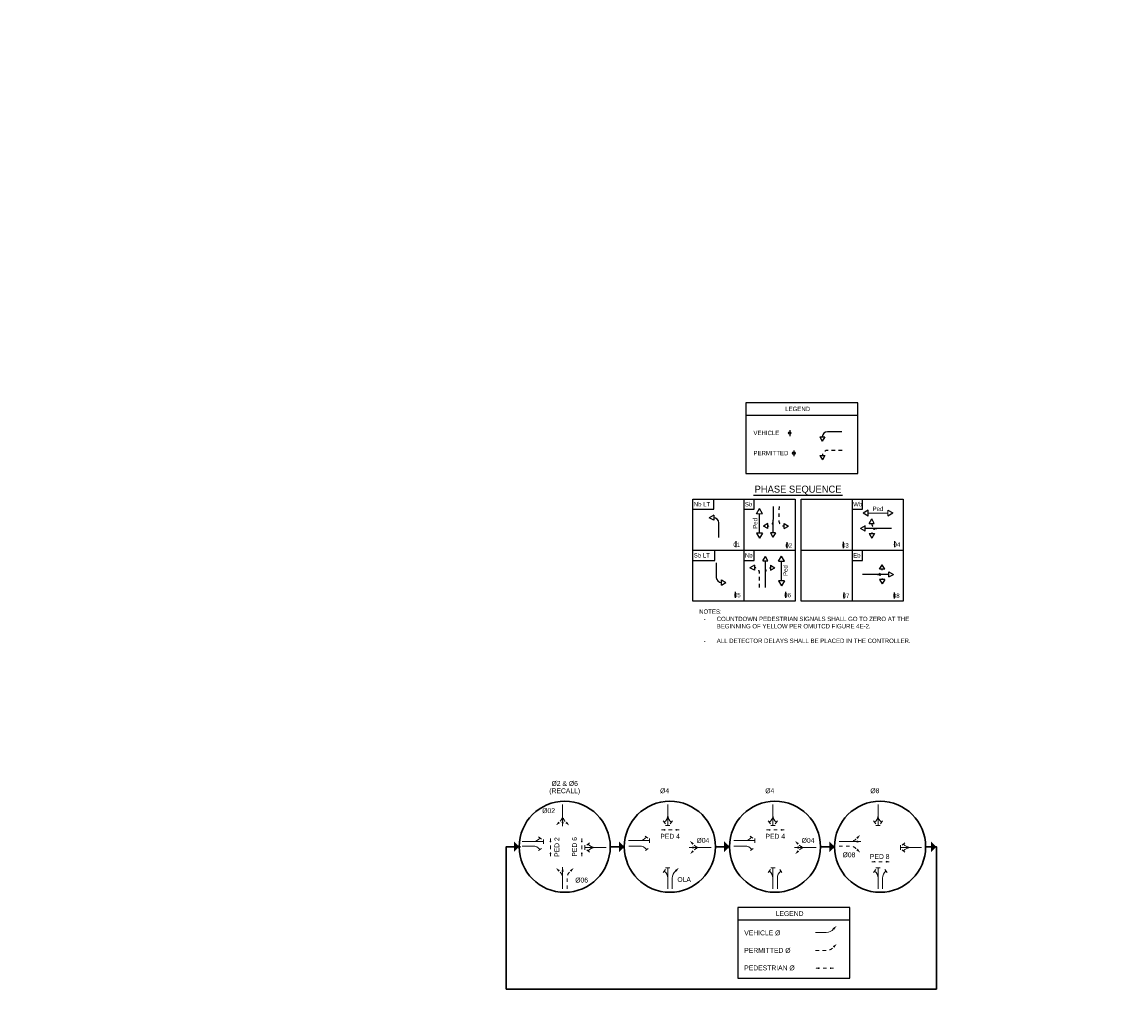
# Model space of a CAD drawing. Header units: feet. Extents: x -492 to 1495683, y -198 to 337262.
# Tile 21 of 32: x 95 to 126, y -107 to -79. Entities that reach past the tile are written whole.
import ezdxf
from ezdxf.enums import TextEntityAlignment as Align

# ---------------------------------------------------------------- set-up
doc = ezdxf.new("R2010")
doc.units = ezdxf.units.FT
doc.header["$MEASUREMENT"] = 0
for name, pattern in [('DGN Style 1', [0.063228, 0.000105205, -0.063123]), ('DGN Style 2', [0.017105, 0.010263, -0.006842]), ('F', [0.15, 0.1, -0.05])]:
    doc.linetypes.add(name, pattern=pattern)
for name, color, linetype in [('SH_Data', 7, 'Continuous'), ('SH_Text', 9, 'Continuous'), ('ST_Details', 4, 'Continuous'), ('ST_Text', 9, 'Continuous'), ('TEXT-DED', 10, 'Continuous')]:
    doc.layers.add(name, color=color, linetype=linetype)
doc.styles.add('Font 31 Normal (0.14)', font='ISO_FONTRIGHT.shx', dxfattribs={"height": 0.2})
doc.styles.add('Slanted Normal (0.14) Font 31', font='ISO_FONTRIGHT.shx', dxfattribs={"height": 0.14})
doc.styles.add('Slanted-Normal', font='font31.shx', dxfattribs={"height": 0.14})
doc.styles.get("Standard").update_dxf_attribs({"font": 'font31.shx'})
doc.dimstyles.get("Standard").update_dxf_attribs({"dimtxt": 0.18, "dimasz": 0.18, "dimexe": 0.18, "dimexo": 0.0625, "dimgap": 0.09, "dimtad": 0, "dimtih": 1, "dimtoh": 1, "dimdec": 4, "dimzin": 0, "dimdsep": 46, "dimtxsty": 'Standard', "dimcen": 0.09, "dimadec": 0, "dimazin": 0, "dimtfac": 1, "dimtdec": 4, "dimtofl": 0, "dimtmove": 0, "dimatfit": 3, "dimfxl": 1, "dimtolj": 1, "dimtzin": 0, "dimarcsym": 0})

# ---------------------------------------------------------------- blocks, each defined once
blk = doc.blocks.new('*D1099')
at = {"layer": 'Defpoints', "color": 0, "transparency": 16777216}
for p in [(87.614, -118.712), (88.795, -118.712), (90.277, -118.712), (88.476, -119.263), (88.795, -121.588)]:
    blk.add_point(p, dxfattribs=at)
at = {"layer": 'TEXT-DED', "color": 0, "lineweight": -2, "transparency": 16777216}
blk.add_arc((88.795, -118.712), 0.636, 191.2725, 258.7275, dxfattribs=at)
at = {"layer": 'TEXT-DED', "color": 0, "transparency": 16777216}
for points in [[(88.15, -118.839), (88.191, -118.834), (88.158, -118.712)], [(88.672, -119.315), (88.668, -119.357), (88.795, -119.348)]]:
    blk.add_solid(points, dxfattribs=at)
blk = doc.blocks.new('TERMF_5')
at = {"layer": 'SH_Data', "color": 1, "linetype": 'Continuous', "lineweight": 13}
blk.add_solid([(-0.156, 0.039), (0, 0), (-0.156, -0.039)], dxfattribs=at)
blk = doc.blocks.new('TERMF_6')
at = {"layer": 'SH_Data', "color": 1, "linetype": 'Continuous', "lineweight": 13}
blk.add_solid([(-0.156, 0.039), (0, 0), (-0.156, -0.039)], dxfattribs=at)
blk = doc.blocks.new('*U1074')
at = {"layer": 'SH_Data', "color": 2, "linetype": 'DGN Style 2', "lineweight": 13}
blk.add_line((0.375, 0), (-0.375, 0), dxfattribs=at)
at = {"layer": 'SH_Data', "color": 1, "linetype": 'Continuous', "lineweight": 13, "extrusion": (0, 0, -1), "xscale": 0.9754271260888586, "yscale": 0.9754271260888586, "zscale": 0.9754271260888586, "rotation": 9.12631102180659e-12}
blk.add_blockref('TERMF_6', (0.375, 0), dxfattribs=at)
at = {"layer": 'SH_Data', "color": 1, "linetype": 'Continuous', "lineweight": 13, "xscale": 0.9754271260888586, "yscale": 0.9754271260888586, "zscale": 0.9754271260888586, "rotation": 9.12631102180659e-12}
blk.add_blockref('TERMF_5', (0.375, 0), dxfattribs=at)
blk = doc.blocks.new('PED')
at = {"layer": 'SH_Data', "color": 2, "linetype": 'DGN Style 2', "lineweight": 13}
blk.add_blockref('*U1074', (0, 0), dxfattribs=at)
blk = doc.blocks.new('TERMF_2')
at = {"layer": 'SH_Data', "color": 1, "linetype": 'Continuous', "lineweight": 13}
blk.add_solid([(-0.156, 0.039), (0, 0), (-0.156, -0.039)], dxfattribs=at)
blk = doc.blocks.new('*U1069')
at = {"layer": 'SH_Data', "color": 2, "linetype": 'Continuous', "lineweight": 13}
blk.add_line((0.32, 0), (-0.32, 0), dxfattribs=at)
at = {"layer": 'SH_Data', "color": 1, "linetype": 'Continuous', "lineweight": 13, "xscale": 0.8222464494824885, "yscale": 0.8222464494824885, "zscale": 0.8222464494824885, "rotation": 9.126311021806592e-12}
blk.add_blockref('TERMF_2', (0.32, 0), dxfattribs=at)
blk = doc.blocks.new('TERMF_4')
at = {"layer": 'SH_Data', "color": 1, "linetype": 'Continuous', "lineweight": 13, "extrusion": (0, 0, -1)}
blk.add_solid([(0.156, 0.039), (0, 0), (0.156, -0.039)], dxfattribs=at)
blk = doc.blocks.new('*U1071')
at = {"layer": 'SH_Data', "color": 2, "linetype": 'DGN Style 1', "lineweight": 13, "flags": 128}
blk.add_lwpolyline([(-0.115, 0.37), (-0.115, -0.006, 0.227198), (0.007, -0.261)], format="xyb", dxfattribs=at)
at = {"layer": 'SH_Data', "color": 1, "linetype": 'Continuous', "lineweight": 13, "xscale": 0.986697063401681, "yscale": 0.986697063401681, "zscale": 0.986697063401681, "rotation": 314.9229827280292}
blk.add_blockref('TERMF_4', (0.115, -0.37), dxfattribs=at)
blk = doc.blocks.new('TERMF')
at = {"layer": 'SH_Data', "color": 1, "linetype": 'Continuous', "lineweight": 13, "extrusion": (0, 0, -1)}
blk.add_solid([(0.156, 0.039), (0, 0), (0.156, -0.039)], dxfattribs=at)
blk = doc.blocks.new('*U1065')
at = {"layer": 'SH_Data', "color": 2, "linetype": 'Continuous', "lineweight": 13, "extrusion": (0, 0, -1), "flags": 128}
blk.add_lwpolyline([(-0.096, 0.308), (-0.096, -0.005, 0.227198), (0.006, -0.217)], format="xyb", dxfattribs=at)
at = {"layer": 'SH_Data', "color": 1, "linetype": 'Continuous', "lineweight": 13, "extrusion": (0, 0, -1), "xscale": 0.8222475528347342, "yscale": 0.8222475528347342, "zscale": 0.8222475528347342, "rotation": 314.9229827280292}
blk.add_blockref('TERMF', (0.096, -0.308), dxfattribs=at)
blk = doc.blocks.new('TERMF_7')
at = {"layer": 'SH_Data', "color": 1, "linetype": 'Continuous', "lineweight": 13, "extrusion": (0, 0, -1)}
blk.add_solid([(0.156, 0.039), (0, 0), (0.156, -0.039)], dxfattribs=at)
blk = doc.blocks.new('*U1077')
at = {"layer": 'SH_Data', "color": 2, "linetype": 'DGN Style 1', "lineweight": 13, "flags": 128}
blk.add_lwpolyline([(-0.3, 0.094), (0.005, 0.094, -0.227198), (0.212, -0.005)], format="xyb", dxfattribs=at)
at = {"layer": 'SH_Data', "color": 1, "linetype": 'Continuous', "lineweight": 13, "extrusion": (0, 0, -1), "xscale": 0.801444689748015, "yscale": 0.801444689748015, "zscale": 0.801444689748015, "rotation": 224.9359150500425}
blk.add_blockref('TERMF_7', (-0.3, -0.094), dxfattribs=at)
blk = doc.blocks.new('TERMF_8')
at = {"layer": 'SH_Data', "color": 1, "linetype": 'Continuous', "lineweight": 13, "extrusion": (0, 0, -1)}
blk.add_solid([(0.156, 0.039), (0, 0), (0.156, -0.039)], dxfattribs=at)
blk = doc.blocks.new('*U1079')
at = {"layer": 'SH_Data', "color": 2, "linetype": 'DGN Style 1', "lineweight": 13, "flags": 128}
blk.add_lwpolyline([(0.3, -0.094), (-0.005, -0.094, -0.227198), (-0.212, 0.005)], format="xyb", dxfattribs=at)
at = {"layer": 'SH_Data', "color": 1, "linetype": 'Continuous', "lineweight": 13, "extrusion": (0, 0, -1), "xscale": 0.801444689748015, "yscale": 0.801444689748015, "zscale": 0.801444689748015, "rotation": 44.93591505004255}
blk.add_blockref('TERMF_8', (0.3, 0.094), dxfattribs=at)
blk = doc.blocks.new('*U1067')
at = {"layer": 'SH_Data', "color": 2, "linetype": 'Continuous', "lineweight": 13}
blk.add_line((0.001, 0.283), (0.067, 0.201), dxfattribs=at)
at = {"layer": 'SH_Data', "color": 2, "linetype": 'Continuous', "lineweight": 13, "flags": 128}
blk.add_lwpolyline([(-0.067, -0.283), (-0.067, 0.03, -0.227198), (0.034, 0.242)], format="xyb", dxfattribs=at)
blk = doc.blocks.new('STHRU')
at = {"layer": 'SH_Data', "color": 2, "linetype": 'Continuous', "lineweight": 13}
for p, q in [((0, 0), (0.731, 0)), ((0.731, -0.077), (0.731, 0.077))]:
    blk.add_line(p, q, dxfattribs=at)
blk = doc.blocks.new('PERMISSIVE ARROW')
at = {"layer": 'SH_Data', "color": 2, "linetype": 'F', "lineweight": 13, "flags": 128}
blk.add_lwpolyline([(0, 0), (0.306, 0, 0.227198), (0.512, 0.099)], format="xyb", dxfattribs=at)
at = {"layer": 'SH_Data', "color": 1, "linetype": 'Continuous', "lineweight": 13, "xscale": 0.8014446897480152, "yscale": 0.8014446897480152, "zscale": 0.8014446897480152, "rotation": 44.92298272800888}
blk.add_blockref('TERMF_4', (0.601, 0.187), dxfattribs=at)
blk = doc.blocks.new('TERMF_9')
at = {"layer": 'SH_Data', "color": 1, "linetype": 'Continuous', "lineweight": 13, "extrusion": (0, 0, -1)}
blk.add_solid([(0.156, 0.039), (0, 0), (0.156, -0.039)], dxfattribs=at)
blk = doc.blocks.new('*U1081')
at = {"layer": 'SH_Data', "color": 2, "linetype": 'DGN Style 1', "lineweight": 13, "flags": 128}
blk.add_lwpolyline([(0.094, 0.3), (0.094, -0.005, -0.227198), (-0.005, -0.212)], format="xyb", dxfattribs=at)
at = {"layer": 'SH_Data', "color": 1, "linetype": 'Continuous', "lineweight": 13, "extrusion": (0, 0, -1), "xscale": 0.8014446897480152, "yscale": 0.8014446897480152, "zscale": 0.8014446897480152, "rotation": 314.9229827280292}
blk.add_blockref('TERMF_9', (0.094, -0.3), dxfattribs=at)

msp = doc.modelspace()

# ---------------------------------------------------------------- linework, layer by layer
at = {"layer": 'SH_Data', "color": 3}
for p, q in [((115.42681, -89.86471), (118.62876, -89.86471)), ((115.64601, -92.15179), (118.18201, -92.15179)), ((113.91431, -93.72078), (113.91431, -92.26245)), ((113.91431, -92.26245), (115.37265, -92.26245)), ((114.51252, -92.55411), (114.51252, -92.26245)), ((115.37265, -92.26245), (115.37265, -95.17911)), ((115.37265, -92.26245), (116.83098, -92.26245)), ((115.66431, -92.55411), (115.66431, -92.26245)), ((116.83098, -92.26245), (116.83098, -93.72078)), ((117.00459, -93.72078), (117.00459, -92.26245)), ((117.00459, -92.26245), (118.46292, -92.26245)), ((118.46292, -92.26245), (118.46292, -95.17911)), ((118.46292, -92.26245), (119.92126, -92.26245)), ((118.75459, -92.55411), (118.75459, -92.26245)), ((119.92126, -92.26245), (119.92126, -95.17911)), ((113.91431, -92.55411), (114.51252, -92.55411)), ((115.37265, -92.55411), (115.66431, -92.55411)), ((118.46292, -92.55411), (118.75459, -92.55411)), ((113.91431, -93.72078), (116.83098, -93.72078)), ((113.91431, -95.17911), (113.91431, -93.72078)), ((114.54238, -94.01245), (114.54238, -93.72078)), ((115.66431, -94.01245), (115.66431, -93.72078)), ((116.83098, -93.72078), (116.83098, -95.17911)), ((117.00459, -93.72078), (119.92126, -93.72078)), ((117.00459, -95.17911), (117.00459, -93.72078)), ((118.75459, -94.01245), (118.75459, -93.72078)), ((113.91431, -94.01245), (114.54238, -94.01245)), ((115.37265, -94.01245), (115.66431, -94.01245)), ((118.46292, -94.01245), (118.75459, -94.01245)), ((115.37265, -95.17911), (113.91431, -95.17911)), ((116.83098, -95.17911), (115.37265, -95.17911)), ((116.83098, -95.17911), (115.37265, -95.17911)), ((118.46292, -95.17911), (117.00459, -95.17911)), ((119.92126, -95.17911), (118.46292, -95.17911))]:
    msp.add_line(p, q, dxfattribs=at)
at = {"layer": 'SH_Data', "color": 9, "linetype": 'Continuous', "lineweight": 30}
for p, q in [((111.95917, -102.18957), (111.55761, -102.18957)), ((114.95994, -102.18968), (114.55837, -102.18968)), ((117.96071, -102.18979), (117.55914, -102.18979))]:
    msp.add_line(p, q, dxfattribs=at)
at = {"layer": 'SH_Data'}
msp.add_line((115.19765, -104.27161), (118.39959, -104.27161), dxfattribs=at)
at = {"layer": 'SH_Data', "color": 3, "flags": 128}
msp.add_lwpolyline([(118.62876, -89.51471), (115.42681, -89.51471), (115.42681, -91.53531), (118.62876, -91.53531), (118.62876, -89.51471)], close=True, dxfattribs=at)
at = {"layer": 'SH_Data', "color": 9, "lineweight": 30, "flags": 128}
msp.add_lwpolyline([(120.55991, -102.18974), (120.86627, -102.18974), (120.86627, -106.25099), (109.20025, -106.25099), (108.59106, -106.25099), (108.59106, -102.18957), (108.99719, -102.18957)], dxfattribs=at)
at = {"layer": 'SH_Data', "flags": 128}
msp.add_lwpolyline([(118.39959, -103.92161), (115.19765, -103.92161), (115.19765, -105.94221), (118.39959, -105.94221), (118.39959, -103.92161)], close=True, dxfattribs=at)
at = {"layer": 'SH_Data', "color": 254, "linetype": 'Continuous', "lineweight": 30}
for centre in [(110.25801, -102.18957), (113.25877, -102.18963), (116.25954, -102.18975), (119.26031, -102.18963)]:
    msp.add_circle(centre, 1.2996, dxfattribs=at)
at = {"layer": 'SH_Data', "extrusion": (0, 0, -1)}
for points in [[(-108.95841, -102.18957), (-108.80691, -102.03794), (-108.80678, -102.34107)], [(-111.95917, -102.18963), (-111.80767, -102.038), (-111.80754, -102.34113)], [(-114.95994, -102.18975), (-114.80844, -102.03812), (-114.80831, -102.34125)], [(-117.96071, -102.18986), (-117.8092, -102.03823), (-117.80908, -102.34136)], [(-120.86627, -102.18974), (-120.71477, -102.03811), (-120.71464, -102.34124)]]:
    msp.add_solid(points, dxfattribs=at)
at = {"layer": 'ST_Details'}
for p, q in [((118.17191, -90.3409), (117.75525, -90.3416)), ((117.53674, -90.4878), (117.68258, -90.48755)), ((117.53674, -90.4878), (117.60987, -90.61397)), ((117.68258, -90.48755), (117.60987, -90.61397)), ((117.53965, -91.01972), (117.68548, -91.01948)), ((117.53965, -91.01972), (117.61277, -91.14589)), ((117.68548, -91.01948), (117.61277, -91.14589)), ((115.73041, -92.68123), (115.81457, -92.53499)), ((115.89915, -92.681), (115.81457, -92.53499)), ((116.20394, -92.47156), (116.20268, -93.2285)), ((114.5094, -92.72368), (114.38323, -92.7968)), ((114.50965, -92.86951), (114.38323, -92.7968)), ((114.5094, -92.72368), (114.50965, -92.86951)), ((115.81638, -93.23786), (115.81541, -92.68146)), ((118.92009, -92.57865), (118.77422, -92.66346)), ((118.9206, -92.74738), (118.77422, -92.66346)), ((118.9206, -92.74738), (118.92009, -92.57865)), ((118.92034, -92.66302), (119.47674, -92.66114)), ((118.94881, -92.95719), (119.02152, -92.83077)), ((119.09464, -92.95694), (119.02152, -92.83077)), ((119.47683, -92.57615), (119.62321, -92.66007)), ((119.47734, -92.74488), (119.62321, -92.66007)), ((116.05729, -92.9609), (115.93088, -93.03361)), ((116.05705, -93.10673), (115.93088, -93.03361)), ((116.05705, -93.10673), (116.05729, -92.9609)), ((116.51823, -93.10779), (116.51847, -92.96195)), ((116.51823, -93.10779), (116.64465, -93.03508)), ((116.51847, -92.96195), (116.64465, -93.03508)), ((118.82868, -93.0303), (118.7025, -93.10343)), ((118.82892, -93.17614), (118.7025, -93.10343)), ((118.82892, -93.17614), (118.82868, -93.0303)), ((119.58574, -93.10196), (118.8288, -93.10322)), ((118.94881, -92.95719), (119.09464, -92.95694)), ((115.90074, -93.23774), (115.73201, -93.23798)), ((115.73201, -93.23798), (115.81658, -93.38399)), ((115.90074, -93.23774), (115.81658, -93.38399)), ((116.12976, -93.22838), (116.20247, -93.3548)), ((116.2756, -93.22863), (116.12976, -93.22838)), ((116.2756, -93.22863), (116.20247, -93.3548)), ((118.94966, -93.24885), (119.09549, -93.24861)), ((118.94966, -93.24885), (119.02278, -93.37502)), ((119.09549, -93.24861), (119.02278, -93.37502)), ((115.91421, -94.03024), (115.98692, -93.90382)), ((115.91421, -94.03024), (116.06004, -94.02999)), ((116.06004, -94.02999), (115.98692, -93.90382)), ((115.98839, -94.78706), (115.98713, -94.03012)), ((116.36068, -94.03753), (116.44484, -93.89128)), ((116.36068, -94.03753), (116.52942, -94.03729)), ((116.52942, -94.03729), (116.44484, -93.89128)), ((116.44664, -94.59415), (116.44568, -94.03775)), ((115.67198, -94.15189), (115.54581, -94.22501)), ((115.67223, -94.29772), (115.54581, -94.22501)), ((115.67198, -94.15189), (115.67223, -94.29772)), ((116.13316, -94.1514), (116.25958, -94.2241)), ((116.13316, -94.1514), (116.13341, -94.29723)), ((116.13341, -94.29723), (116.25958, -94.2241)), ((119.24693, -94.26571), (119.32006, -94.13954)), ((119.39276, -94.26596), (119.24693, -94.26571)), ((119.39276, -94.26596), (119.32006, -94.13954)), ((119.51265, -94.48491), (119.51289, -94.33907)), ((119.51289, -94.33907), (119.63907, -94.4122)), ((114.73022, -94.57205), (114.85664, -94.64476)), ((114.73047, -94.71789), (114.73022, -94.57205)), ((114.73047, -94.71789), (114.85664, -94.64476)), ((116.53101, -94.59403), (116.36228, -94.59427)), ((116.36228, -94.59427), (116.44685, -94.74028)), ((116.53101, -94.59403), (116.44685, -94.74028)), ((118.75583, -94.41072), (119.51277, -94.41199)), ((119.39192, -94.55762), (119.24608, -94.55738)), ((119.24608, -94.55738), (119.31879, -94.68379)), ((119.39192, -94.55762), (119.31879, -94.68379)), ((119.51265, -94.48491), (119.63907, -94.4122))]:
    msp.add_line(p, q, dxfattribs=at)
at = {"layer": 'ST_Details', "linetype": 'F', "flags": 128}
for points in [[(118.17482, -90.87282), (117.75815, -90.87352, 0.41421356), (117.61256, -91.0196)], [(116.37415, -92.47213), (116.37276, -92.88879, 0.41421356), (116.51835, -93.03487)], [(116.20325, -92.88823, -0.41421356), (116.05717, -93.03382)], [(119.16816, -93.10265, 0.41421356), (119.02257, -93.24873)], [(115.81818, -94.78706), (115.81818, -94.37039, 0.41421356), (115.67211, -94.2248)], [(115.9877, -94.37039, -0.41421356), (116.13329, -94.22432)], [(119.17341, -94.41142, -0.41421571), (119.319, -94.5575)]]:
    msp.add_lwpolyline(points, format="xyb", dxfattribs=at)
at = {"layer": 'ST_Details', "flags": 128}
for points in [[(114.6556, -93.35885), (114.6556, -92.94218, 0.41421356), (114.50952, -92.79659)], [(114.58427, -94.08272), (114.58427, -94.49938, 0.41421356), (114.73035, -94.64497)]]:
    msp.add_lwpolyline(points, format="xyb", dxfattribs=at)
at = {"layer": 'ST_Details'}
msp.add_arc((117.75549, -90.48743), 0.14583, 90.095721, 180.095721, dxfattribs=at)
at = {"layer": 'ST_Details', "linetype": 'F'}
for centre, start, end in [((119.16756, -92.95682), 180.095721, 270.095721), ((119.17401, -94.26559), 269.904279, 359.904279)]:
    msp.add_arc(centre, 0.14583, start, end, dxfattribs=at)
at = {"layer": 'ST_Text', "linetype": 'Continuous', "lineweight": 0}
for p, q in [((115.73041, -92.68123), (115.89915, -92.681)), ((119.47683, -92.57615), (119.47734, -92.74488))]:
    msp.add_line(p, q, dxfattribs=at)
at = {"layer": 'TEXT-DED'}
for p, q in [((116.67957, -90.29599), (116.67957, -90.46363)), ((116.79984, -90.87219), (116.79984, -91.03982)), ((115.13804, -93.46494), (115.13804, -93.64072)), ((116.59549, -93.49313), (116.59549, -93.66565)), ((118.20885, -93.48596), (118.20885, -93.66662)), ((119.6736, -93.46969), (119.6736, -93.64058)), ((115.12141, -94.91398), (115.12141, -95.08161)), ((116.56217, -94.91398), (116.56217, -95.08161)), ((118.22484, -94.92959), (118.22484, -95.10374)), ((119.6616, -94.92959), (119.6616, -95.10211))]:
    msp.add_line(p, q, dxfattribs=at)
for centre in [(116.67852, -90.3775), (116.7988, -90.95369)]:
    msp.add_circle(centre, 0.03739, dxfattribs=at)

# ---------------------------------------------------------------- block references
at = {"layer": 'SH_Data', "color": 1, "linetype": 'Continuous', "lineweight": 13, "rotation": 270}
for name, p in [('*U1077', (110.10486, -101.27921)), ('*U1081', (114.13186, -102.11692)), ('*U1081', (117.13263, -102.11703)), ('*U1079', (110.41908, -103.09446))]:
    msp.add_blockref(name, p, dxfattribs=at)
at = {"layer": 'SH_Data', "color": 1, "linetype": 'Continuous', "lineweight": 13, "extrusion": (0, 0, -1), "xscale": 0.9747, "yscale": 0.9747, "zscale": 0.9747, "rotation": 269.9999999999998}
msp.add_blockref('*U1069', (-110.1986, -101.29039), dxfattribs=at)
at = {"layer": 'SH_Data', "color": 2, "linetype": 'DGN Style 1', "lineweight": 13, "xscale": 0.8122499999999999, "yscale": 0.8122499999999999, "zscale": 0.8122499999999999}
msp.add_blockref('*U1071', (110.29219, -101.27923), dxfattribs=at)
at = {"layer": 'SH_Data', "color": 2, "linetype": 'Continuous', "lineweight": 13}
for name, p, xscale, yscale, zscale, rotation in [('*U1067', (113.13382, -101.25493), 0.9747, 0.9747, 0.9747, 180.0000000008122), ('*U1067', (116.13459, -101.25504), 0.9747, 0.9747, 0.9747, 180.0000000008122), ('*U1067', (119.13535, -101.25493), 0.9747, 0.9747, 0.9747, 180.0000000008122), ('*U1067', (112.35538, -101.94902), -0.9747, 0.9747, 0.9747, 270), ('STHRU', (112.07945, -102.01453), -0.8216335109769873, 0.8216335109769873, 0.8216335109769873, 180), ('*U1067', (115.35614, -101.94914), -0.9747, 0.9747, 0.9747, 270), ('STHRU', (115.08022, -102.01464), -0.8216335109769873, 0.8216335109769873, 0.8216335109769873, 180), ('*U1067', (109.31809, -102.23437), 0.9747, 0.9747, 0.9747, 270.0000000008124), ('STHRU', (111.43733, -102.2105), 0.8216335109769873, 0.8216335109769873, 0.8216335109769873, 180), ('*U1067', (112.36399, -102.2339), 0.9747, 0.9747, 0.9747, 270), ('*U1067', (115.36475, -102.23401), 0.9747, 0.9747, 0.9747, 270), ('*U1071', (118.38989, -102.26203), -0.8122499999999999, 0.8122499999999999, 0.8122499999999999, 90), ('STHRU', (120.43963, -102.21056), 0.8216335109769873, 0.8216335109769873, 0.8216335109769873, 180)]:
    msp.add_blockref(name, p, dxfattribs=dict(at, xscale=xscale, yscale=yscale, zscale=zscale, rotation=rotation))
at = {"layer": 'SH_Data', "color": 2, "linetype": 'Continuous', "lineweight": 13, "extrusion": (0, 0, -1)}
for name, p, xscale, yscale, zscale, rotation in [('STHRU', (-113.19932, -100.979), 0.8216335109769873, 0.8216335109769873, 0.8216335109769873, 270.0000000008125), ('*U1067', (-113.26483, -101.25493), 0.9747, 0.9747, 0.9747, 180.0000000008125), ('STHRU', (-116.20009, -100.97912), 0.8216335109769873, 0.8216335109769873, 0.8216335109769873, 270.0000000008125), ('*U1067', (-116.26559, -101.25504), 0.9747, 0.9747, 0.9747, 180.0000000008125), ('STHRU', (-119.20085, -100.979), 0.8216335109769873, 0.8216335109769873, 0.8216335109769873, 270.0000000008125), ('*U1067', (-119.26636, -101.25493), 0.9747, 0.9747, 0.9747, 180.0000000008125), ('*U1067', (-109.31794, -101.97601), 0.9747, 0.9747, 0.9747, 90.00000000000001), ('STHRU', (-109.04738, -102.04152), 0.8216335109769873, 0.8216335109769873, 0.8216335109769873, 180.0000000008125), ('*U1067', (-111.16141, -102.14499), -0.9747, 0.9747, 0.9747, 270), ('*U1067', (-120.1637, -102.14506), -0.9747, 0.9747, 0.9747, 270), ('*U1067', (-111.16141, -102.276), 0.9747, 0.9747, 0.9747, 270), ('*U1067', (-120.1637, -102.27606), 0.9747, 0.9747, 0.9747, 270), ('*U1067', (-113.13376, -103.11892), 0.9747000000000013, 0.9747000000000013, 0.9747000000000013, 359.9870676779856), ('STHRU', (-113.19932, -103.39483), 0.8216335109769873, 0.8216335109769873, 0.8216335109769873, 90.00000000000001), ('*U1065', (-113.41973, -103.09197), -0.9747, 0.9747, 0.9747, 180), ('*U1067', (-116.13452, -103.11903), 0.9747000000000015, 0.9747000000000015, 0.9747000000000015, 359.9870676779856), ('STHRU', (-116.20009, -103.39494), 0.8216335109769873, 0.8216335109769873, 0.8216335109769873, 90.00000000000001), ('*U1067', (-116.39247, -103.11903), -0.9747000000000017, 0.9747000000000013, 0.9747000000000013, 0.01293232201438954), ('*U1067', (-119.13529, -103.11892), 0.9747000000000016, 0.9747000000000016, 0.9747000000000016, 359.9870676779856), ('STHRU', (-119.20085, -103.39483), 0.8216335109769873, 0.8216335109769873, 0.8216335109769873, 90.00000000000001), ('*U1067', (-119.39323, -103.11892), -0.9747000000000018, 0.9747000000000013, 0.9747000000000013, 0.01293232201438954), ('*U1065', (-117.71865, -104.54066), 0.9747000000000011, 0.9747000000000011, 0.9747000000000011, 269.9870676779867)]:
    msp.add_blockref(name, p, dxfattribs=dict(at, xscale=xscale, yscale=yscale, zscale=zscale, rotation=rotation))
at = {"layer": 'SH_Data', "color": 2, "linetype": 'DGN Style 2', "lineweight": 13, "xscale": 0.6846945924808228, "yscale": 0.6846945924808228, "zscale": 0.6846945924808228}
for p, rotation in [((113.27797, -101.70779), 180), ((116.27874, -101.7079), 180), ((109.85075, -102.2105), 89.99999999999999), ((110.7454, -102.2105), 89.99999999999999), ((119.2795, -102.61635), 180)]:
    msp.add_blockref('PED', p, dxfattribs=dict(at, rotation=rotation))
at = {"layer": 'SH_Data', "color": 2, "linetype": 'DGN Style 1', "lineweight": 13, "xscale": 0.8122499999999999, "yscale": 0.8122499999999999, "zscale": 0.8122499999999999}
for p, rotation in [((118.38989, -101.94795), 89.99999999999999), ((114.1378, -102.30419), 270), ((117.13857, -102.3043), 270), ((110.10493, -103.09447), 179.9999999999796)]:
    msp.add_blockref('*U1071', p, dxfattribs=dict(at, rotation=rotation))
at = {"layer": 'SH_Data', "color": 1, "linetype": 'Continuous', "lineweight": 13, "xscale": 0.9747, "yscale": 0.9747, "zscale": 0.9747}
msp.add_blockref('*U1069', (118.40105, -102.04162), dxfattribs=at)
at = {"layer": 'SH_Data', "color": 1, "linetype": 'Continuous', "lineweight": 13, "extrusion": (0, 0, -1), "xscale": 0.9747, "yscale": 0.9747, "zscale": 0.9747}
for p in [(-114.12664, -102.2106), (-117.12741, -102.21071)]:
    msp.add_blockref('*U1069', p, dxfattribs=at)
at = {"layer": 'SH_Data', "color": 1, "linetype": 'Continuous', "lineweight": 13, "xscale": 0.9747, "yscale": 0.9747, "zscale": 0.9747, "rotation": 89.9999999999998}
msp.add_blockref('*U1069', (110.1986, -103.08331), dxfattribs=at)
at = {"layer": 'SH_Data', "color": 2, "lineweight": 13}
msp.add_blockref('PERMISSIVE ARROW', (117.41835, -105.15117), dxfattribs=at)
at = {"layer": 'SH_Data', "color": 2, "linetype": 'DGN Style 2', "lineweight": 13, "xscale": 0.6846945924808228, "yscale": 0.6846945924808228, "zscale": 0.6846945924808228}
msp.add_blockref('PED', (117.67501, -105.65702), dxfattribs=at)

# ---------------------------------------------------------------- texts
at = {"layer": 'SH_Text', "linetype": 'Continuous', "lineweight": 13, "style": 'Slanted Normal (0.14) Font 31'}
for s, p in [('Ø4', (113.10935, -100.59003)), ('Ø4', (116.11011, -100.59015)), ('Ø8', (119.11088, -100.59003))]:
    msp.add_text(s, height=0.14, dxfattribs=at).set_placement(p, align=Align.MIDDLE_CENTER)
for s, p in [('Ø02', (109.61516, -101.08939)), ('Ø04', (114.01987, -101.93799)), ('Ø04', (117.02064, -101.9381)), ('Ø08', (118.18737, -102.34918)), ('Ø06', (110.55841, -103.07112)), ('OLA', (113.47367, -103.05493))]:
    msp.add_text(s, height=0.14, dxfattribs=at).set_placement(p, align=Align.TOP_LEFT)
at = {"layer": 'SH_Text', "linetype": 'DGN Style 1', "lineweight": 13, "style": 'Slanted Normal (0.14) Font 31'}
for s, p in [('PED 2', (110.03548, -102.1987)), ('PED 6', (110.53883, -102.19245))]:
    msp.add_text(s, height=0.14, rotation=90, dxfattribs=at).set_placement(p, align=Align.MIDDLE_CENTER)
for s, p in [('PED 4', (112.98718, -101.81976)), ('PED 4', (115.98794, -101.81987)), ('PED 8', (118.96916, -102.39784))]:
    msp.add_text(s, height=0.14, dxfattribs=at).set_placement(p, align=Align.TOP_LEFT)
at = {"layer": 'SH_Text', "lineweight": 30, "style": 'Font 31 Normal (0.14)'}
msp.add_text('LEGEND', height=0.14, dxfattribs=at).set_placement((116.67708, -104.09661), align=Align.MIDDLE_CENTER)
at = {"layer": 'SH_Text', "style": 'Font 31 Normal (0.14)'}
for s, p in [('VEHICLE Ø', (115.38214, -104.57817)), ('PERMITTED Ø', (115.38214, -105.07817)), ('PEDESTRIAN Ø', (115.38214, -105.57817))]:
    msp.add_text(s, height=0.14, dxfattribs=at).set_placement(p, align=Align.TOP_LEFT)
at = {"layer": 'SH_Text', "linetype": 'Continuous', "lineweight": 13, "insert": (110.25801, -100.5083), "char_height": 0.14, "attachment_point": 5, "line_spacing_factor": 0.9, "style": 'Slanted Normal (0.14) Font 31'}
msp.add_mtext('Ø2 & Ø6\\P(RECALL)', dxfattribs=at)
at = {"layer": 'TEXT-DED', "style": 'Slanted-Normal'}
for s, height, p in [('LEGEND', 0.125, (116.90624, -89.68971)), ('PHASE SEQUENCE', 0.2, (116.91779, -91.98012))]:
    msp.add_text(s, height=height, dxfattribs=at).set_placement(p, align=Align.MIDDLE_CENTER)
for s, p in [('VEHICLE ', (115.64496, -90.31266)), ('PERMITTED ', (115.64496, -90.88886))]:
    msp.add_text(s, height=0.125, dxfattribs=at).set_placement(p, align=Align.TOP_LEFT)
for s, p in [('Nb LT', (113.94117, -92.47362)), ('Sb', (115.39951, -92.47362)), ('Wb', (118.48979, -92.47362)), ('Sb LT', (113.94117, -93.93195)), ('Nb', (115.39951, -93.93195)), ('Eb', (118.48979, -93.93195))]:
    msp.add_text(s, height=0.125, dxfattribs=at).set_placement(p)
for rotation, p in [(0.093169, (119.04561, -92.60376)), (90, (115.75732, -93.1125)), (90, (116.62182, -94.45829))]:
    msp.add_text('Ped', height=0.125, rotation=rotation, dxfattribs=at).set_placement(p)
for s, p in [('01', (115.26311, -93.62958)), ('02', (116.74919, -93.65074)), ('03', (118.36521, -93.64682)), ('04', (119.83529, -93.62566)), ('05', (115.28044, -95.06833)), ('06', (116.71587, -95.06833)), ('07', (118.38253, -95.08557)), ('08', (119.81796, -95.08557))]:
    msp.add_text(s, height=0.125, dxfattribs=at).set_placement(p, align=Align.RIGHT)
at = {"layer": 'TEXT-DED', "insert": (114.09633, -95.41369), "char_height": 0.125, "attachment_point": 1, "style": 'Slanted-Normal'}
msp.add_mtext_dynamic_manual_height_columns('NOTES:\\P\\pxi-3,l4,t4;-^ICOUNTDOWN PEDESTRIAN SIGNALS SHALL GO TO ZERO AT THE BEGINNING OF YELLOW PER OMUTCD FIGURE 4E-2.\\P\\pi0,l0,tz;\\P\\pi-3,l4,t4;-^IALL DETECTOR DELAYS SHALL BE PLACED IN THE CONTROLLER. ', width=6.0309967, gutter_width=0.625, heights=[0], dxfattribs=at)

# ---------------------------------------------------------------- dimensions: what is measured, and where the dimension line sits
at = {"layer": 'TEXT-DED'}
dim = msp.add_angular_dim_2l(base=(88.47639, -119.26324), line1=((88.79457, -121.58803), (88.79457, -118.71212)), line2=((90.2774, -118.71212), (87.61361, -118.71212)), text=' ', dimstyle='Standard', override={"dimscale": 1, "dimasz": 0.125, "dimlfac": 1}, dxfattribs=at)
dim.commit()
dim.dimension.update_dxf_attribs({"geometry": '*D1099', "text_midpoint": (146.8941, -21.76959)})

doc.saveas('drawing.dxf')
